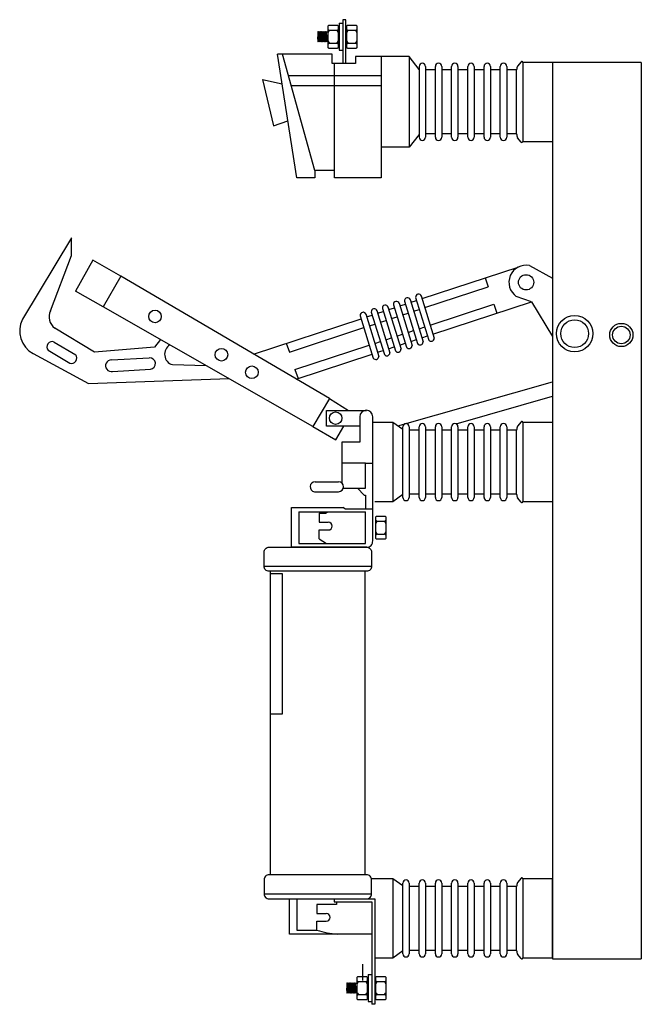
# Model space of a CAD drawing. Header units: millimetres. Extents: x 1844 to 4290, y 718 to 1712.
# Tile 4 of 4: x 3662 to 4290, y 718 to 1712. Entities that reach past the tile are written whole.
import ezdxf

# ---------------------------------------------------------------- set-up
doc = ezdxf.new("R2010")
doc.units = ezdxf.units.MM
doc.layers.add('CHAVE SECCIONADORA', color=40, linetype='Continuous')

msp = doc.modelspace()

# ---------------------------------------------------------------- linework, layer by layer
at = {"layer": 'CHAVE SECCIONADORA'}
for p, q in [((3991.71, 1711.91), (3988.51, 1711.91)), ((3988.51, 1711.91), (3988.51, 1667.55)), ((3991.71, 1667.55), (3991.71, 1711.91)), ((3963.3, 1699.57), (3963.6, 1699.94)), ((3964.17, 1699.22), (3963.6, 1699.94)), ((3963.6, 1699.94), (3964.17, 1690.17)), ((3964.17, 1699.22), (3964.75, 1699.94)), ((3965.33, 1699.22), (3964.75, 1699.94)), ((3964.75, 1699.94), (3965.33, 1690.17)), ((3965.33, 1699.22), (3965.9, 1699.94)), ((3966.48, 1699.22), (3965.9, 1699.94)), ((3965.9, 1699.94), (3966.48, 1690.17)), ((3966.48, 1699.22), (3967.06, 1699.94)), ((3967.63, 1699.22), (3967.06, 1699.94)), ((3967.06, 1699.93), (3967.63, 1690.17)), ((3967.63, 1699.22), (3968.21, 1699.93)), ((3968.79, 1699.22), (3968.21, 1699.93)), ((3968.21, 1699.93), (3968.79, 1690.17)), ((3968.79, 1699.22), (3969.36, 1699.93)), ((3969.94, 1699.22), (3969.36, 1699.93)), ((3969.36, 1699.93), (3969.94, 1690.17)), ((3969.94, 1699.22), (3970.51, 1699.93)), ((3971.09, 1699.22), (3970.51, 1699.93)), ((3970.51, 1699.93), (3971.09, 1690.17)), ((3971.09, 1699.22), (3971.67, 1699.93)), ((3972.24, 1699.22), (3971.67, 1699.93)), ((3971.67, 1699.93), (3972.24, 1690.17)), ((3975.56, 1701.21), (3982.15, 1701.21)), ((3984.89, 1708.34), (3984.89, 1681.05)), ((3984.89, 1708.34), (3988.51, 1708.34)), ((3994.41, 1701.21), (4001, 1701.21)), ((3963.3, 1699.57), (3963.3, 1689.83)), ((3963.6, 1689.46), (3963.3, 1694.48)), ((3963.3, 1689.83), (3963.6, 1689.46)), ((3964.17, 1690.17), (3963.6, 1689.46)), ((3964.75, 1689.46), (3964.17, 1699.22)), ((3964.17, 1690.17), (3964.75, 1689.46)), ((3965.33, 1690.17), (3964.75, 1689.46)), ((3965.9, 1689.46), (3965.33, 1699.22)), ((3965.33, 1690.17), (3965.9, 1689.46)), ((3966.48, 1690.17), (3965.9, 1689.46)), ((3967.06, 1689.46), (3966.48, 1699.22)), ((3966.48, 1690.17), (3967.06, 1689.46)), ((3967.63, 1690.17), (3967.06, 1689.46)), ((3968.21, 1689.45), (3967.63, 1699.22)), ((3967.63, 1690.17), (3968.21, 1689.45)), ((3968.79, 1690.17), (3968.21, 1689.45)), ((3969.36, 1689.45), (3968.79, 1699.22)), ((3968.79, 1690.17), (3969.36, 1689.45)), ((3969.94, 1690.17), (3969.36, 1689.45)), ((3970.51, 1689.45), (3969.94, 1699.22)), ((3969.94, 1690.17), (3970.51, 1689.45)), ((3971.09, 1690.17), (3970.51, 1689.45)), ((3971.67, 1689.45), (3971.09, 1699.22)), ((3971.09, 1690.17), (3971.67, 1689.45)), ((3972.24, 1690.17), (3971.67, 1689.45)), ((3973.38, 1699.22), (3972.24, 1699.22)), ((3972.82, 1689.45), (3972.24, 1699.22)), ((3972.24, 1690.17), (3972.82, 1689.45)), ((3973.38, 1690.17), (3972.78, 1690.17)), ((3975.56, 1688.17), (3982.15, 1688.17)), ((3984.89, 1681.05), (3988.51, 1681.05)), ((3994.41, 1688.17), (4001, 1688.17)), ((3977.87, 1677.18), (3922.54, 1677.18)), ((3942.16, 1552.36), (3922.54, 1677.18)), ((3960.18, 1559.61), (3927.82, 1677.18)), ((3977.87, 1667.55), (3977.87, 1677.18)), ((4055.57, 1674.77), (4001.37, 1674.77)), ((4001.37, 1674.77), (4001.37, 1667.55)), ((4027.3, 1674.77), (4027.3, 1552.36)), ((4055.57, 1674.77), (4055.57, 1583.08)), ((4065.65, 1661.74), (4055.57, 1674.77)), ((4001.37, 1667.55), (3977.87, 1667.55)), ((3980.37, 1559.61), (3980.37, 1667.55)), ((4065.65, 1664.63), (4065.65, 1593.23)), ((4072.1, 1664.63), (4072.1, 1593.23)), ((4082.06, 1661.26), (4072.1, 1661.26)), ((4082.06, 1593.23), (4082.06, 1664.63)), ((4088.51, 1664.63), (4088.51, 1593.23)), ((4098.47, 1661.26), (4088.51, 1661.26)), ((4098.47, 1593.23), (4098.47, 1664.63)), ((4104.92, 1664.63), (4104.92, 1593.23)), ((4114.88, 1661.26), (4104.92, 1661.26)), ((4114.88, 1593.23), (4114.88, 1664.63)), ((4121.33, 1664.63), (4121.33, 1593.23)), ((4131.29, 1661.26), (4121.33, 1661.26)), ((4131.29, 1593.23), (4131.29, 1664.63)), ((4137.74, 1664.63), (4137.74, 1593.23)), ((4147.69, 1661.26), (4137.74, 1661.26)), ((4147.69, 1593.23), (4147.69, 1664.63)), ((4154.15, 1664.63), (4154.15, 1593.23)), ((4164.1, 1661.26), (4154.15, 1661.26)), ((4164.1, 1596.6), (4164.1, 1661.26)), ((4168.73, 1669.42), (4165.2, 1665.1)), ((4200.35, 1668.78), (4170.55, 1668.78)), ((4170.55, 1668.78), (4170.55, 1589.08)), ((4290.11, 1668.78), (4200.35, 1668.78)), ((4200.35, 1668.78), (4200.35, 1668.78)), ((4200.35, 1668.78), (4200.35, 763.78)), ((4290.11, 1668.78), (4290.11, 763.78)), ((3907.5, 1651.59), (3918.54, 1604.84)), ((3907.5, 1651.59), (3927.27, 1647.04)), ((3933.77, 1655.58), (4027.3, 1655.58)), ((3936.58, 1645.36), (4027.3, 1645.36)), ((3918.54, 1604.84), (3933.12, 1609.88)), ((4065.65, 1596.12), (4055.57, 1583.08)), ((4082.06, 1596.6), (4072.1, 1596.6)), ((4098.47, 1596.6), (4088.51, 1596.6)), ((4114.88, 1596.6), (4104.92, 1596.6)), ((4131.29, 1596.6), (4121.33, 1596.6)), ((4147.69, 1596.6), (4137.74, 1596.6)), ((4164.1, 1596.6), (4154.15, 1596.6)), ((4168.73, 1588.43), (4165.2, 1592.76)), ((4055.57, 1583.08), (4027.3, 1583.08)), ((4170.55, 1589.08), (4200.35, 1589.08)), ((3960.18, 1552.36), (3942.16, 1552.36)), ((3980.37, 1559.61), (3960.18, 1559.61)), ((3960.18, 1559.61), (3960.18, 1552.36)), ((3980.37, 1552.36), (3980.37, 1559.61)), ((4027.3, 1552.36), (3980.37, 1552.36)), ((3714.63, 1491.69), (3665.03, 1409.43)), ((3714.63, 1473.93), (3714.63, 1491.69)), ((3693.44, 1418.16), (3714.63, 1473.93)), ((3736.19, 1469.02), (3718.49, 1437.96)), ((3764.23, 1453.04), (3736.19, 1469.02)), ((4068.69, 1430.28), (4165.62, 1462.09)), ((4177.15, 1463.73), (4200.35, 1451.09)), ((3764.23, 1453.04), (3746.53, 1421.98)), ((3974.99, 1329.59), (3764.23, 1453.04)), ((4071.47, 1421.23), (4135.52, 1442.25)), ((4132.33, 1451.16), (4135.52, 1442.25)), ((3746.53, 1421.98), (3718.49, 1437.96)), ((4062.18, 1431.47), (4075.36, 1388.53)), ((4067.8, 1433.19), (4080.98, 1390.26)), ((4179.32, 1427.21), (4163.85, 1432.53)), ((3958.4, 1301.26), (3746.53, 1421.98)), ((4034.2, 1422.17), (4047.38, 1379.23)), ((4039.78, 1424.12), (4052.96, 1381.18)), ((4045.4, 1425.84), (4058.58, 1382.9)), ((4046.29, 1422.92), (4051.91, 1424.77)), ((4050.98, 1427.79), (4064.16, 1384.85)), ((4056.6, 1429.52), (4069.78, 1386.58)), ((4057.49, 1426.6), (4063.11, 1428.44)), ((4076.9, 1403.55), (4141.05, 1424.61)), ((4079.67, 1394.5), (4179.32, 1427.21)), ((4141.05, 1424.61), (4144.24, 1415.69)), ((4179.32, 1427.21), (4200.35, 1391.95)), ((4006.18, 1413.09), (4019.36, 1370.15)), ((4011.8, 1414.81), (4024.98, 1371.88)), ((4012.69, 1411.89), (4018.31, 1413.74)), ((4017.38, 1416.76), (4030.56, 1373.83)), ((4023, 1418.49), (4036.18, 1375.55)), ((4023.89, 1415.57), (4029.51, 1417.41)), ((4028.58, 1420.44), (4041.76, 1377.5)), ((4035.09, 1419.25), (4040.71, 1421.09)), ((4037.87, 1410.2), (4043.49, 1412.04)), ((4049.07, 1413.87), (4054.69, 1415.72)), ((4060.27, 1417.55), (4065.89, 1419.39)), ((3898.49, 1374.4), (4007.11, 1410.06)), ((4015.47, 1402.84), (4021.09, 1404.69)), ((4026.67, 1406.52), (4032.29, 1408.36)), ((4065.7, 1399.87), (4071.31, 1401.72)), ((3737.76, 1376.22), (3697.64, 1400.45)), ((3934.63, 1376.31), (4009.89, 1401.01)), ((4043.3, 1392.52), (4048.91, 1394.36)), ((4054.5, 1396.2), (4060.11, 1398.04)), ((4068.47, 1390.82), (4074.09, 1392.67)), ((3697.08, 1386.51), (3718.83, 1373.6)), ((3804.36, 1389.03), (3798.42, 1381.34)), ((3931.44, 1385.22), (3934.63, 1376.31)), ((3940.16, 1358.67), (4015.31, 1383.34)), ((4020.9, 1385.17), (4026.51, 1387.01)), ((4032.1, 1388.85), (4037.71, 1390.69)), ((4046.07, 1383.47), (4051.69, 1385.32)), ((4057.27, 1387.15), (4062.89, 1388.99)), ((3675.79, 1374.84), (3731.71, 1344.49)), ((3691.09, 1378.18), (3712.84, 1365.27)), ((3798.42, 1381.34), (3737.76, 1376.22)), ((3941.57, 1349.17), (4018.09, 1374.29)), ((4023.67, 1376.12), (4029.29, 1377.96)), ((4034.87, 1379.8), (4040.49, 1381.64)), ((3754.83, 1368.56), (3792.98, 1370.6)), ((3816.55, 1363.65), (3850.59, 1362.69)), ((3756.12, 1356.91), (3794.27, 1358.94)), ((3940.16, 1358.67), (3943.35, 1349.75)), ((3731.71, 1344.49), (3873.65, 1349.55)), ((4044.2, 1301.77), (4200.35, 1346.4)), ((3974.99, 1329.59), (3958.4, 1301.26)), ((3974.99, 1329.59), (3994.27, 1317.54)), ((4103.15, 1303.92), (4200.35, 1331.7)), ((4005.76, 1311.02), (4005.76, 1285.33)), ((4018.82, 1185.75), (4018.82, 1311.02)), ((4039.16, 1305.39), (4018.82, 1305.39)), ((4039.16, 1305.39), (4039.16, 1225.29)), ((4049.24, 1298.15), (4039.16, 1305.39)), ((4168.73, 1305.84), (4165.2, 1301.51)), ((4200.35, 1305.19), (4170.55, 1305.19)), ((4170.55, 1305.19), (4170.55, 1225.49)), ((3958.4, 1301.26), (3981.42, 1287.77)), ((3981.42, 1287.77), (3989.53, 1301.63)), ((4049.24, 1229.64), (4049.24, 1301.04)), ((4055.69, 1301.04), (4055.69, 1229.64)), ((4065.65, 1297.67), (4055.69, 1297.67)), ((4065.65, 1229.64), (4065.65, 1301.04)), ((4072.1, 1301.04), (4072.1, 1229.64)), ((4082.06, 1297.67), (4072.1, 1297.67)), ((4082.06, 1229.64), (4082.06, 1301.04)), ((4088.51, 1301.04), (4088.51, 1229.64)), ((4098.47, 1297.67), (4088.51, 1297.67)), ((4098.47, 1229.64), (4098.47, 1301.04)), ((4104.92, 1301.04), (4104.92, 1229.64)), ((4114.88, 1297.67), (4104.92, 1297.67)), ((4114.88, 1229.64), (4114.88, 1301.04)), ((4121.33, 1301.04), (4121.33, 1229.64)), ((4131.29, 1297.67), (4121.33, 1297.67)), ((4131.29, 1229.64), (4131.29, 1301.04)), ((4137.74, 1301.04), (4137.74, 1229.64)), ((4147.69, 1297.67), (4137.74, 1297.67)), ((4147.69, 1229.64), (4147.69, 1301.04)), ((4154.15, 1301.04), (4154.15, 1229.64)), ((4164.1, 1297.67), (4154.15, 1297.67)), ((4164.1, 1233.01), (4164.1, 1297.67)), ((4005.76, 1285.33), (3987.64, 1285.33)), ((3987.64, 1285.33), (3987.64, 1244.31)), ((4011.56, 1264.33), (3987.64, 1264.33)), ((4011.56, 1239), (4011.56, 1264.33)), ((4011.56, 1264.33), (4018.82, 1264.33)), ((3960.68, 1245.48), (3984.41, 1245.48)), ((3959.96, 1235.4), (3984.41, 1235.4)), ((3989.24, 1239), (4011.56, 1239)), ((4010.16, 1231.85), (4003.55, 1239)), ((4065.65, 1233.01), (4055.69, 1233.01)), ((4082.06, 1233.01), (4072.1, 1233.01)), ((4098.47, 1233.01), (4088.51, 1233.01)), ((4114.88, 1233.01), (4104.92, 1233.01)), ((4131.29, 1233.01), (4121.33, 1233.01)), ((4147.69, 1233.01), (4137.74, 1233.01)), ((4164.1, 1233.01), (4154.15, 1233.01)), ((4010.16, 1231.85), (4011.39, 1231.85)), ((4011.39, 1231.85), (4011.39, 1217.64)), ((4039.16, 1225.29), (4021.02, 1225.29)), ((4049.24, 1232.53), (4039.16, 1225.29)), ((4168.73, 1224.84), (4165.2, 1229.17)), ((4170.55, 1225.49), (4200.35, 1225.49)), ((3936.8, 1179.35), (3936.8, 1219.56)), ((3936.8, 1219.56), (3988.52, 1219.56)), ((3944.23, 1214.95), (3944.23, 1183.21)), ((3944.23, 1214.95), (4011.39, 1214.95)), ((3971.53, 1213.67), (3964.59, 1213.67)), ((3964.59, 1213.67), (3964.59, 1204.63)), ((3964.59, 1213.67), (3971.53, 1213.67)), ((3971.53, 1213.67), (3973.66, 1214.95)), ((3991.23, 1217.64), (3988.52, 1219.56)), ((4018.82, 1217.64), (3991.23, 1217.64)), ((4011.39, 1183.21), (4011.39, 1214.95)), ((3964.59, 1204.63), (3973.9, 1204.63)), ((4023.72, 1205.6), (4030.31, 1205.6)), ((3964.59, 1196.76), (3973.9, 1196.76)), ((3964.59, 1187.72), (3964.59, 1196.76)), ((3944.23, 1183.21), (4011.39, 1183.21)), ((3964.59, 1187.72), (3972.1, 1183.21)), ((4023.72, 1192.56), (4030.31, 1192.56)), ((3985.23, 1179.35), (3936.8, 1179.35)), ((4012.71, 1179.35), (3985.23, 1179.35)), ((3909.12, 1160.14), (4017.71, 1160.14)), ((3915.52, 848.64), (3915.52, 1155.14)), ((4011.31, 848.64), (4011.31, 1155.14)), ((3915.52, 1152.88), (3927.28, 1152.88)), ((3927.28, 1152.88), (3927.28, 1010.65)), ((3927.28, 1010.65), (3915.52, 1010.65)), ((4168.73, 845.13), (4165.2, 840.8)), ((4039.16, 844.69), (4017.6, 844.69)), ((4039.16, 844.69), (4039.16, 764.58)), ((4049.24, 837.44), (4039.16, 844.69)), ((4049.24, 768.94), (4049.24, 840.33)), ((4055.69, 840.33), (4055.69, 768.94)), ((4065.65, 836.96), (4055.69, 836.96)), ((4065.65, 768.94), (4065.65, 840.33)), ((4072.1, 840.33), (4072.1, 768.94)), ((4082.06, 836.96), (4072.1, 836.96)), ((4082.06, 768.94), (4082.06, 840.33)), ((4088.51, 840.33), (4088.51, 768.94)), ((4098.47, 836.96), (4088.51, 836.96)), ((4098.47, 768.94), (4098.47, 840.33)), ((4104.92, 840.33), (4104.92, 768.94)), ((4114.88, 836.96), (4104.92, 836.96)), ((4114.88, 768.94), (4114.88, 840.33)), ((4121.33, 840.33), (4121.33, 768.94)), ((4131.29, 836.96), (4121.33, 836.96)), ((4131.29, 768.94), (4131.29, 840.33)), ((4137.74, 840.33), (4137.74, 768.94)), ((4147.69, 836.96), (4137.74, 836.96)), ((4147.69, 768.94), (4147.69, 840.33)), ((4154.15, 840.33), (4154.15, 768.94)), ((4164.1, 836.96), (4154.15, 836.96)), ((4164.1, 772.31), (4164.1, 836.96)), ((4200.35, 844.48), (4170.55, 844.48)), ((4170.55, 844.48), (4170.55, 764.79)), ((4200.35, 764.79), (4200.35, 844.48)), ((3909.12, 829.42), (4017.71, 829.42)), ((3934.72, 788.83), (3934.72, 824.42)), ((3942.15, 824.42), (3942.15, 792.68)), ((3982.26, 818.64), (3962.5, 818.64)), ((3962.5, 818.64), (3962.5, 809.59)), ((3979.71, 824.42), (3979.71, 821.22)), ((3979.71, 824.42), (4021.02, 824.42)), ((3979.71, 821.22), (4017.82, 821.22)), ((3982.26, 821.22), (3982.26, 818.64)), ((4017.82, 821.5), (4017.82, 717.91)), ((4021.02, 824.42), (4021.02, 717.91)), ((3962.5, 809.59), (3971.82, 809.59)), ((3962.5, 801.73), (3971.82, 801.73)), ((3962.5, 792.68), (3962.5, 801.73)), ((3983.14, 788.83), (3934.72, 788.83)), ((3942.15, 792.68), (3962.5, 792.68)), ((4017.82, 788.83), (3983.14, 788.83)), ((4049.24, 771.82), (4039.16, 764.58)), ((4065.65, 772.31), (4055.69, 772.31)), ((4082.06, 772.31), (4072.1, 772.31)), ((4098.47, 772.31), (4088.51, 772.31)), ((4114.88, 772.31), (4104.92, 772.31)), ((4131.29, 772.31), (4121.33, 772.31)), ((4147.69, 772.31), (4137.74, 772.31)), ((4164.1, 772.31), (4154.15, 772.31)), ((4168.73, 764.14), (4165.2, 768.47)), ((4008.87, 741.9), (4008.87, 758.44)), ((4039.16, 764.58), (4021.02, 764.58)), ((4170.55, 764.79), (4200.35, 764.79)), ((4200.35, 763.78), (4290.11, 763.78)), ((4014.2, 747.89), (4014.2, 720.6)), ((4014.2, 747.89), (4017.82, 747.89)), ((3992.61, 739.13), (3992.91, 739.5)), ((3992.61, 739.13), (3992.61, 729.38)), ((3993.48, 738.78), (3992.91, 739.5)), ((3992.91, 739.5), (3993.48, 729.73)), ((3993.48, 738.78), (3994.06, 739.5)), ((3994.06, 729.01), (3993.48, 738.78)), ((3994.64, 738.78), (3994.06, 739.5)), ((3994.06, 739.5), (3994.64, 729.73)), ((3994.64, 738.78), (3995.21, 739.5)), ((3995.21, 729.01), (3994.64, 738.78)), ((3995.79, 738.78), (3995.21, 739.5)), ((3995.21, 739.5), (3995.79, 729.73)), ((3995.79, 738.78), (3996.37, 739.5)), ((3996.37, 729.01), (3995.79, 738.78)), ((3996.94, 738.78), (3996.37, 739.5)), ((3996.37, 739.49), (3996.94, 729.72)), ((3996.94, 738.77), (3997.52, 739.49)), ((3997.52, 729), (3996.94, 738.77)), ((3998.1, 738.77), (3997.52, 739.49)), ((3997.52, 739.49), (3998.1, 729.72)), ((3998.1, 738.77), (3998.67, 739.49)), ((3998.67, 729), (3998.1, 738.77)), ((3999.25, 738.77), (3998.67, 739.49)), ((3998.67, 739.49), (3999.25, 729.72)), ((3999.25, 738.77), (3999.82, 739.49)), ((3999.82, 729), (3999.25, 738.77)), ((4000.4, 738.77), (3999.82, 739.49)), ((3999.82, 739.49), (4000.4, 729.72)), ((4000.4, 738.77), (4000.98, 739.49)), ((4000.98, 729), (4000.4, 738.77)), ((4001.55, 738.77), (4000.98, 739.49)), ((4000.98, 739.49), (4001.55, 729.72)), ((4002.69, 738.77), (4001.55, 738.77)), ((4002.13, 729), (4001.55, 738.77)), ((4004.88, 740.77), (4011.46, 740.77)), ((4023.72, 740.77), (4030.31, 740.77)), ((3992.91, 729.01), (3992.61, 734.04)), ((3992.61, 729.38), (3992.91, 729.01)), ((3993.48, 729.73), (3992.91, 729.01)), ((3993.48, 729.73), (3994.06, 729.01)), ((3994.64, 729.73), (3994.06, 729.01)), ((3994.64, 729.73), (3995.21, 729.01)), ((3995.79, 729.73), (3995.21, 729.01)), ((3995.79, 729.73), (3996.37, 729.01)), ((3996.94, 729.73), (3996.37, 729.01)), ((3996.94, 729.72), (3997.52, 729)), ((3998.1, 729.72), (3997.52, 729)), ((3998.1, 729.72), (3998.67, 729)), ((3999.25, 729.72), (3998.67, 729)), ((3999.25, 729.72), (3999.82, 729)), ((4000.4, 729.72), (3999.82, 729)), ((4000.4, 729.72), (4000.98, 729)), ((4001.55, 729.72), (4000.98, 729)), ((4001.55, 729.72), (4002.13, 729)), ((4002.69, 729.72), (4002.09, 729.72)), ((4004.88, 727.73), (4011.46, 727.73)), ((4023.72, 727.73), (4030.31, 727.73)), ((4014.2, 720.6), (4017.82, 720.6)), ((4021.02, 717.91), (4017.82, 717.91))]:
    msp.add_line(p, q, dxfattribs=at)
for points in [[(3983.17, 1706.11), (3974.56, 1706.11, 0.414214), (3973.38, 1704.93), (3973.38, 1684.45, 0.414214), (3974.56, 1683.28), (3983.17, 1683.28, 0.414214), (3984.34, 1684.45), (3984.34, 1704.94, 0.414214)], [(4002.01, 1706.11), (3993.4, 1706.11, 0.414214), (3992.23, 1704.93), (3992.23, 1684.45, 0.414214), (3993.4, 1683.28), (4002.01, 1683.28, 0.414214), (4003.18, 1684.45), (4003.18, 1704.94, 0.414214)], [(4031.32, 1210.49), (4022.71, 1210.49, 0.414214), (4021.54, 1209.32), (4021.54, 1188.83, 0.414214), (4022.71, 1187.66), (4031.32, 1187.66, 0.414214), (4032.49, 1188.83), (4032.49, 1209.32, 0.414214)], [(4017.71, 1160.14, -0.414214), (4012.71, 1155.14), (3914.12, 1155.14, -0.414214), (3909.12, 1160.14), (3909.12, 1174.35, -0.414214), (3914.12, 1179.35), (4012.71, 1179.35, -0.414214), (4017.71, 1174.35)], [(4017.71, 843.64, 0.414214), (4012.71, 848.64), (3914.12, 848.64, 0.414214), (3909.12, 843.64), (3909.12, 829.42, 0.414214), (3914.12, 824.42), (4012.71, 824.42, 0.414214), (4017.71, 829.42)], [(4012.48, 745.66), (4003.87, 745.66, 0.414214), (4002.69, 744.49), (4002.69, 724, 0.414214), (4003.87, 722.83), (4012.48, 722.83, 0.414214), (4013.65, 724), (4013.65, 744.49, 0.414214)], [(4031.32, 745.66), (4022.71, 745.66, 0.414214), (4021.54, 744.49), (4021.54, 724, 0.414214), (4022.71, 722.83), (4031.32, 722.83, 0.414214), (4032.49, 724), (4032.49, 744.49, 0.414214)]]:
    msp.add_lwpolyline(points, format="xyb", close=True, dxfattribs=at)
msp.add_lwpolyline([(4005.76, 1301.63), (3972.25, 1301.63), (3972.25, 1317.54), (4012.65, 1317.54)], dxfattribs=at)
for centre, radius in [((4173.69, 1446.78), 7.7), ((3798.9, 1412.28), 6.39), ((4222.77, 1394.98), 18.31), ((4222.77, 1394.98), 14.02), ((4269.93, 1393.62), 11.75), ((4269.93, 1393.62), 8.9), ((3866.06, 1373.73), 6.39), ((3896.73, 1355.97), 6.39), ((3981.33, 1309.59), 6.33)]:
    msp.add_circle(centre, radius, dxfattribs=at)
for centre, radius, start, end in [((3975.56, 1703.4), 2.19, 184.02687, 270), ((3977.38, 1697.64), 4.01, 116.9148, 175.3918), ((3982.15, 1703.4), 2.19, 270, 355.97313), ((3980.34, 1697.64), 4.01, 4.6082, 63.0852), ((3994.41, 1703.4), 2.19, 184.02687, 270), ((3996.23, 1697.64), 4.01, 116.9148, 175.3918), ((4001, 1703.4), 2.19, 270, 355.97313), ((3999.19, 1697.64), 4.01, 4.6082, 63.0852), ((3977.38, 1691.75), 4.01, 184.6082, 243.0852), ((3980.34, 1691.75), 4.01, 296.9148, 355.3918), ((3996.23, 1691.75), 4.01, 184.6082, 243.0852), ((3999.19, 1691.75), 4.01, 296.9148, 355.3918), ((3975.56, 1685.98), 2.19, 90, 175.97313), ((3982.15, 1685.98), 2.19, 4.02687, 90), ((3994.41, 1685.98), 2.19, 90, 175.97313), ((4001, 1685.98), 2.19, 4.02687, 90), ((4068.88, 1664.63), 3.23, 0, 180), ((4085.29, 1664.63), 3.23, 0, 180), ((4101.69, 1664.63), 3.23, 0, 180), ((4118.1, 1664.63), 3.23, 0, 180), ((4134.51, 1664.63), 3.23, 0, 180), ((4150.92, 1664.63), 3.23, 0, 180), ((4173.99, 1660.5), 9.92, 152.39637, 175.62283), ((4169.53, 1668.78), 1.03, 0, 140.82079), ((4068.88, 1593.23), 3.23, 180, 0), ((4085.29, 1593.23), 3.23, 180, 0), ((4101.69, 1593.23), 3.23, 180, 0), ((4118.1, 1593.23), 3.23, 180, 0), ((4134.51, 1593.23), 3.23, 180, 0), ((4150.92, 1593.23), 3.23, 180, 0), ((4173.99, 1597.36), 9.92, 184.37717, 207.60363), ((4169.53, 1589.08), 1.03, 219.17921, 360), ((4173.69, 1446.78), 17.31, 78.446, 235.38105), ((4065.09, 1431.96), 2.95, 14.1225, 189.57669), ((4031.49, 1420.93), 2.95, 14.1225, 189.57669), ((4042.69, 1424.61), 2.95, 14.1225, 189.57669), ((4053.89, 1428.28), 2.95, 14.1225, 189.57669), ((3705.89, 1411.76), 14, 152.80535, 233.87478), ((4009.09, 1413.58), 2.95, 14.1225, 189.57669), ((4020.29, 1417.25), 2.95, 14.1225, 189.57669), ((3688.18, 1397.66), 25.97, 153.06597, 241.50492), ((3695.01, 1381.68), 5.26, 66.80261, 221.75169), ((3819.47, 1374.12), 10.87, 120.07105, 254.39882), ((4055.46, 1383.03), 3.11, 216.43802, 357.68481), ((4066.66, 1386.7), 3.11, 216.43802, 357.68481), ((4077.86, 1390.38), 3.11, 216.43802, 357.68481), ((3714.57, 1370.34), 5.36, 251.12253, 37.43178), ((4021.86, 1372), 3.11, 216.43802, 357.68481), ((4033.06, 1375.68), 3.11, 216.43802, 357.68481), ((4044.26, 1379.35), 3.11, 216.43802, 357.68481), ((3754.8, 1362.66), 5.9, 89.70746, 282.98812), ((3793.44, 1364.75), 5.87, 278.19655, 94.49904), ((4012.29, 1311.02), 6.53, 0, 180), ((4052.47, 1301.04), 3.23, 0, 180), ((4068.88, 1301.04), 3.23, 0, 180), ((4085.29, 1301.04), 3.23, 0, 180), ((4101.69, 1301.04), 3.23, 0, 180), ((4118.1, 1301.04), 3.23, 0, 180), ((4134.51, 1301.04), 3.23, 0, 180), ((4150.92, 1301.04), 3.23, 0, 180), ((4169.53, 1305.19), 1.03, 0, 140.82079), ((4173.99, 1296.91), 9.92, 152.39637, 175.62283), ((3960.68, 1240.42), 5.07, 90, 261.81802), ((3984.41, 1240.44), 5.04, 270, 90), ((4173.99, 1233.77), 9.92, 184.37717, 207.60363), ((4052.47, 1229.64), 3.23, 180, 0), ((4068.88, 1229.64), 3.23, 180, 0), ((4085.29, 1229.64), 3.23, 180, 0), ((4101.69, 1229.64), 3.23, 180, 0), ((4118.1, 1229.64), 3.23, 180, 0), ((4134.51, 1229.64), 3.23, 180, 0), ((4150.92, 1229.64), 3.23, 180, 0), ((4169.53, 1225.49), 1.03, 219.17921, 360), ((3973.9, 1200.69), 3.93, 270, 90), ((4023.72, 1207.79), 2.19, 184.02687, 270), ((4025.54, 1202.02), 4.01, 116.9148, 175.3918), ((4030.31, 1207.79), 2.19, 270, 355.97313), ((4028.5, 1202.02), 4.01, 4.6082, 63.0852), ((4025.54, 1196.13), 4.01, 184.6082, 243.0852), ((4028.5, 1196.13), 4.01, 296.9148, 355.3918), ((4012.71, 1185.47), 6.11, 270, 2.66721), ((4023.72, 1190.37), 2.19, 90, 175.97313), ((4030.31, 1190.37), 2.19, 4.02687, 90), ((4169.53, 844.48), 1.03, 0, 140.82079), ((4052.47, 840.33), 3.23, 0, 180), ((4068.88, 840.33), 3.23, 0, 180), ((4085.29, 840.33), 3.23, 0, 180), ((4101.69, 840.33), 3.23, 0, 180), ((4118.1, 840.33), 3.23, 0, 180), ((4134.51, 840.33), 3.23, 0, 180), ((4150.92, 840.33), 3.23, 0, 180), ((4173.99, 836.2), 9.92, 152.39637, 175.62283), ((3971.82, 805.66), 3.93, 270, 90), ((3988.96, 877.09), 88.46, 252.60038, 266.23305), ((4052.47, 768.94), 3.23, 180, 0), ((4068.88, 768.94), 3.23, 180, 0), ((4085.29, 768.94), 3.23, 180, 0), ((4101.69, 768.94), 3.23, 180, 0), ((4118.1, 768.94), 3.23, 180, 0), ((4134.51, 768.94), 3.23, 180, 0), ((4150.92, 768.94), 3.23, 180, 0), ((4173.99, 773.06), 9.92, 184.37717, 207.60363), ((4169.53, 764.79), 1.03, 219.17921, 360), ((4004.88, 742.96), 2.19, 184.02687, 270), ((4006.69, 737.19), 4.01, 116.9148, 175.3918), ((4011.46, 742.96), 2.19, 270, 355.97313), ((4009.65, 737.19), 4.01, 4.6082, 63.0852), ((4023.72, 742.96), 2.19, 184.02687, 270), ((4025.54, 737.19), 4.01, 116.9148, 175.3918), ((4030.31, 742.96), 2.19, 270, 355.97313), ((4028.5, 737.19), 4.01, 4.6082, 63.0852), ((4006.69, 731.3), 4.01, 184.6082, 243.0852), ((4004.88, 725.54), 2.19, 90, 175.97313), ((4009.65, 731.3), 4.01, 296.9148, 355.3918), ((4011.46, 725.54), 2.19, 4.02687, 90), ((4025.54, 731.3), 4.01, 184.6082, 243.0852), ((4023.72, 725.54), 2.19, 90, 175.97313), ((4028.5, 731.3), 4.01, 296.9148, 355.3918), ((4030.31, 725.54), 2.19, 4.02687, 90)]:
    msp.add_arc(centre, radius, start, end, dxfattribs=at)

doc.saveas('drawing.dxf')
